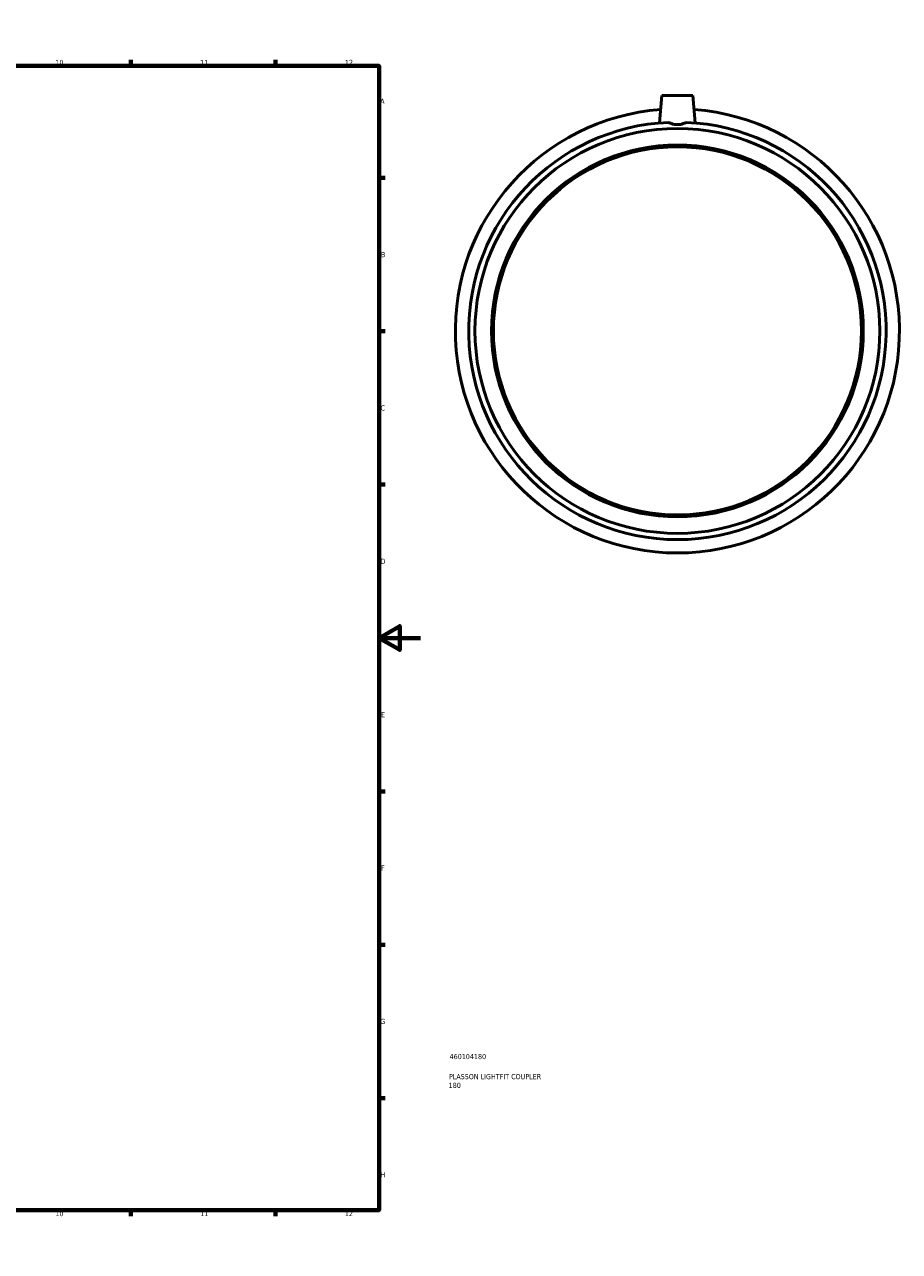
# Model space of a CAD drawing. Header units: millimetres. Extents: x -183 to 1111, y -235 to 1241.
# Tile 5 of 7: x 649 to 1073, y 0 to 594. Entities that reach past the tile are written whole.
import ezdxf

# ---------------------------------------------------------------- set-up
doc = ezdxf.new("R2010")
doc.units = ezdxf.units.MM
for name, color, linetype, lineweight in [('Border (ISO)', 7, 'Continuous', 70), ('Title (ISO)', 7, 'Continuous', 50), ('Visible (ISO)', 7, 'Continuous', 50)]:
    doc.layers.add(name, color=color, linetype=linetype, lineweight=lineweight)
doc.styles.add('Note Text (ISO)', font='tahoma.ttf')

# ---------------------------------------------------------------- blocks, each defined once
blk = doc.blocks.new('Borders Default Border')
at = {"layer": 'Border (ISO)'}
for p, q in [((70.08, 574), (70.08, 576.9)), ((140.17, 574), (140.17, 576.9)), ((210.25, 574), (210.25, 576.9)), ((280.33, 574), (280.33, 576.9)), ((350.42, 574), (350.42, 576.9)), ((490.58, 574), (490.58, 576.9)), ((560.67, 574), (560.67, 576.9)), ((630.75, 574), (630.75, 576.9)), ((700.83, 574), (700.83, 576.9)), ((770.92, 574), (770.92, 576.9)), ((20, 519.75), (17.1, 519.75)), ((821, 519.75), (823.9, 519.75)), ((20, 445.5), (17.1, 445.5)), ((821, 445.5), (823.9, 445.5)), ((20, 371.25), (17.1, 371.25)), ((821, 371.25), (823.9, 371.25)), ((20, 222.75), (17.1, 222.75)), ((821, 222.75), (823.9, 222.75)), ((20, 148.5), (17.1, 148.5)), ((821, 148.5), (823.9, 148.5)), ((20, 74.25), (17.1, 74.25)), ((821, 74.25), (823.9, 74.25)), ((70.08, 20), (70.08, 17.1)), ((140.17, 20), (140.17, 17.1)), ((210.25, 20), (210.25, 17.1)), ((280.33, 20), (280.33, 17.1)), ((350.42, 20), (350.42, 17.1)), ((490.58, 20), (490.58, 17.1)), ((560.67, 20), (560.67, 17.1)), ((630.75, 20), (630.75, 17.1)), ((700.83, 20), (700.83, 17.1)), ((770.92, 20), (770.92, 17.1))]:
    blk.add_line(p, q, dxfattribs=at)
at = {"layer": 'Border (ISO)', "flags": 128}
for points in [[(420.5, 594), (420.5, 574), (414.73, 584), (426.27, 584), (420.5, 574)], [(20, 20), (20, 574), (821, 574), (821, 20), (20, 20)], [(0, 297), (20, 297), (10, 302.77), (10, 291.23), (20, 297)], [(841, 297), (821, 297), (831, 302.77), (831, 291.23), (821, 297)], [(420.5, 0), (420.5, 20), (414.73, 10), (426.27, 10), (420.5, 20)]]:
    blk.add_lwpolyline(points, dxfattribs=at)
at = {"layer": 'Border (ISO)', "color": 232, "true_color": 0xca0064, "char_height": 2.5, "attachment_point": 7, "style": 'Note Text (ISO)'}
for s, insert in [('1', (34.48, 574.4)), ('2', (104.37, 574.4)), ('3', (174.43, 574.35)), ('4', (244.42, 574.4)), ('5', (314.64, 574.35)), ('6', (384.66, 574.35)), ('7', (454.77, 574.4)), ('8', (524.81, 574.34)), ('9', (594.88, 574.35)), ('10', (664.29, 574.35)), ('11', (734.37, 574.4)), ('12', (804.46, 574.4)), ('A', (17.29, 555.62)), ('A', (821.59, 555.62)), ('B', (17.59, 481.37)), ('B', (821.89, 481.37)), ('C', (17.43, 407.08)), ('C', (821.73, 407.08)), ('D', (17.43, 332.88)), ('D', (821.73, 332.88)), ('E', (17.64, 258.63)), ('E', (821.94, 258.63)), ('F', (17.7, 184.38)), ('F', (822, 184.38)), ('G', (17.31, 110.08)), ('G', (821.61, 110.08)), ('H', (17.44, 35.88)), ('H', (821.74, 35.88)), ('1', (34.48, 17.1)), ('2', (104.37, 17.1)), ('3', (174.43, 17.05)), ('4', (244.42, 17.1)), ('5', (314.64, 17.05)), ('6', (384.66, 17.05)), ('7', (454.77, 17.1)), ('8', (524.81, 17.04)), ('9', (594.88, 17.05)), ('10', (664.29, 17.05)), ('11', (734.37, 17.1)), ('12', (804.46, 17.1))]:
    blk.add_mtext(s, dxfattribs=dict(at, insert=insert))
blk = doc.blocks.new('Title Blocks ISO')
at = {"layer": 'Title (ISO)', "color": 232, "true_color": 0xca0064, "style": 'Note Text (ISO)'}
for tag, p in [('PART_NUMBER_001', (34.16, 73.13)), ('DESCRIPTION_001', (33.84, 63.4)), ('DESCRIPTION_002', (33.71, 59.17))]:
    blk.add_attdef(tag, p, '', height=2.5, dxfattribs=at)

msp = doc.modelspace()

# ---------------------------------------------------------------- linework, layer by layer
at = {"layer": 'Visible (ISO)'}
for p, q in [((957.964, 559.677), (956.798, 546.355)), ((957.964, 559.677), (972.964, 559.677)), ((972.964, 559.677), (974.129, 546.355))]:
    msp.add_line(p, q, dxfattribs=at)
for radius in [98.018, 90, 89.1]:
    msp.add_circle((965.464, 445.677), radius, dxfattribs=at)
for radius, start, end in [(107.5, 94.318798, 85.681202), (101.05, 92.364209, 87.635791)]:
    msp.add_arc((965.464, 445.677), radius, start, end, dxfattribs=at)
msp.add_open_spline([(969.632, 546.641), (969.229, 546.413), (968.788, 546.21), (967.423, 545.729), (966.424, 545.561), (964.504, 545.561), (963.504, 545.729), (962.14, 546.21), (961.698, 546.413), (961.295, 546.641)], degree=3, knots=[1.47655372, 1.47655372, 1.47655372, 1.47655372, 1.62633797, 1.62633797, 1.91435394, 1.91435394, 2.20236992, 2.20236992, 2.35215417, 2.35215417, 2.35215417, 2.35215417], dxfattribs=at)

# ---------------------------------------------------------------- block references
msp.add_blockref('Borders Default Border', (0, 0))
msp.add_blockref('Title Blocks ISO', (821, 20)).add_auto_attribs({'PART_NUMBER_001': '460104180', 'DESCRIPTION_001': 'PLASSON LIGHTFIT COUPLER', 'DESCRIPTION_002': '180'})

doc.saveas('drawing.dxf')
